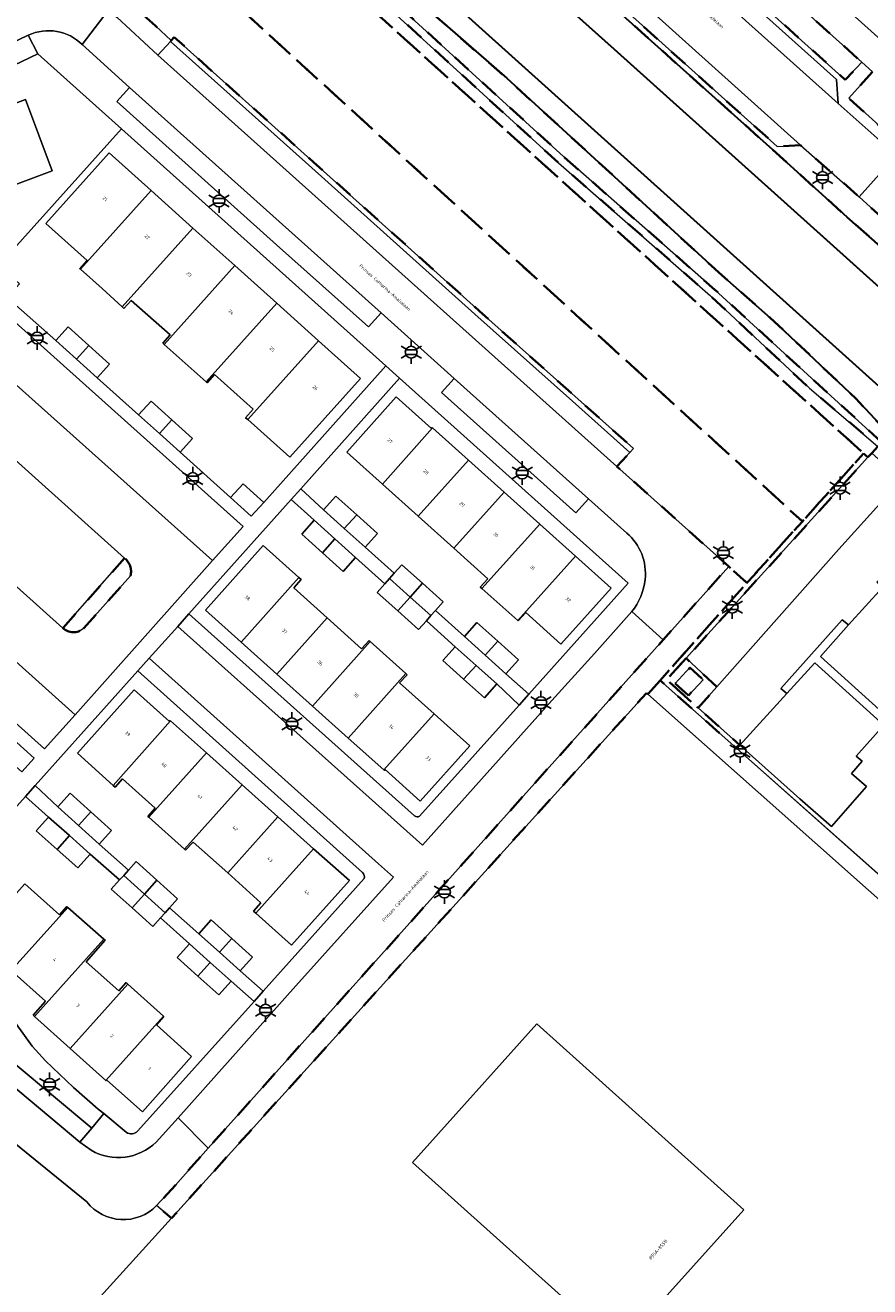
# Model space of a CAD drawing. Extents: x 105780 to 185197, y 477999 to 525027.
# Tile 7 of 256: x 105969 to 106060, y 478273 to 478409. Entities that reach past the tile are written whole.
import ezdxf
from ezdxf.enums import TextEntityAlignment as Align

# ---------------------------------------------------------------- set-up
doc = ezdxf.new("R2010")
doc.units = 0
doc.linetypes.add('XX-HIDDEN', pattern=[4, 2, -2])
for name, color, linetype, lineweight in [('B-GV-GR-HAAG_01-G', 252, 'GR-HAAG1', 13), ('B-GV-GR-MATERIAALGRENS-G', 252, 'XX-HIDDEN', 35), ('B-RO-IE-MEUBILAIR_WEGMEUBILAIR-S', 252, 'Continuous', 25), ('B-WE-GW-WATERGANG_SLOOT_INSTEEK-G', 252, 'Continuous', 30), ('B-WE-OG-TERREIN_ONBEGROEID-GV', 252, 'Continuous', 18), ('B-XX-KG-KADASTRAAL_BEBOUWING-G', 252, 'Continuous', 20), ('B1-WE-OG-BEBOUWING-T18', 7, 'Continuous', 18), ('B1-WE-OG-TERREIN_ERF-GV', 252, 'Continuous', 18), ('B1-WE-OG-TOPOGRAFIE-T18', 10, 'Continuous', 18), ('B1-WE-VH-VERHARDING_ASFALT-GV', 252, 'Continuous', 18), ('B1-WE-VH-VERHARDING_BETONSTRAATSTEEN-GV', 252, 'Continuous', 18), ('B1-WE-VH-VERHARDING_HALFVERHARDING_SCHELP-GV', 252, 'Continuous', 18), ('B1-WE-VH-VERHARDING_OPEN-GV', 252, 'Continuous', 18), ('B1-WE-VH-VERHARDING_STRAATBAKSTEEN-GV', 252, 'Continuous', 18), ('B1-WE-VH-VERHARDING_TEGEL-GV', 252, 'Continuous', 18)]:
    doc.layers.add(name, color=color, linetype=linetype, lineweight=lineweight)
doc.styles.add('NLCS-ISO', font='NLCS-ISO.ttf')
doc.styles.add('NLCS-ISO-M200-T18', font='NLCS-ISO.ttf', dxfattribs={"height": 0.36})
doc.linetypes.add('GR-HAAG1', pattern='A,6,[176,NLCS.shx,S=0.125,R=0,X=0,Y=0],-2', length=8)

# ---------------------------------------------------------------- blocks, each defined once
blk = doc.blocks.new('B-SIE-WEG_LICHTMAST-SO')
at = {"ltscale": 0.1}
for p, q in [((-1.1, 0.63), (-2.19, 1.27)), ((0, 1.27), (0, 2.53)), ((1.1, 0.63), (2.19, 1.27)), ((-1.1, -0.63), (-2.19, -1.27)), ((0, -1.27), (0, -2.53)), ((1.1, -0.63), (2.19, -1.27))]:
    blk.add_line(p, q, dxfattribs=at)
at = {"flags": 128}
for points in [[(-1.16, 0.5), (1.16, 0.5)], [(-1.16, -0.5), (1.16, -0.5)]]:
    blk.add_lwpolyline(points, dxfattribs=at)
at = {"ltscale": 0.1}
blk.add_circle((0, 0), 1.27, dxfattribs=at)
at = {"style": 'NLCS-ISO'}
blk.add_attdef('TYPE', text='', height=1.8, dxfattribs=at).set_placement((0, 2.53), align=Align.BOTTOM_CENTER)

msp = doc.modelspace()

# ---------------------------------------------------------------- linework, layer by layer
at = {"layer": 'B-GV-GR-HAAG_01-G', "flags": 128}
msp.add_lwpolyline([(106066.003, 478313.154), (106045.635, 478331.234), (106037.367, 478338.574), (106036.037, 478337.08), (106095.81, 478284.02), (106094.289, 478282.351), (106094.089, 478282.132), (106094.663, 478281.612)], dxfattribs=at)
at = {"layer": 'B-GV-GR-MATERIAALGRENS-G', "flags": 128}
for points in [[(106073.421, 478377.388), (106071.965, 478378.707), (106058.813, 478390.631), (106052.47, 478396.215), (106049.963, 478396.069), (106033.693, 478410.665), (106033.747, 478413.096), (106009.07, 478435.201), (106006.586, 478434.974), (106000, 478440.909), (105990.393, 478449.567), (105990.271, 478452.066), (105989.136, 478453.087), (105986.174, 478455.752), (105979.589, 478448.467), (105981.061, 478447.147), (105981.513, 478446.741), (105984.342, 478450.132), (105984.925, 478450.734), (105985.445, 478451.047), (105985.979, 478451.274), (105986.585, 478451.399), (105987.114, 478451.339), (105987.592, 478451.142), (106000, 478440.047), (106049.516, 478395.691), (106057.515, 478388.459), (106068.176, 478379.069), (106072.895, 478374.171), (106074.463, 478372.843), (106074.98, 478373.414), (106074.761, 478375.543), (106075.114, 478375.58), (106075.076, 478375.887)], [(106044.016, 478382.197), (106020.844, 478403.411), (106000, 478421.579), (105986.503, 478433.496), (105978.865, 478440.313), (105978.582, 478440.644), (105978.432, 478441.162), (105978.452, 478441.527), (105978.796, 478442.911), (105979.06, 478443.564), (105979.528, 478444.361), (105981.513, 478446.741), (105981.061, 478447.147), (105979.589, 478448.467), (105974.599, 478442.746), (105982.489, 478434.873), (105995.684, 478423.523), (106026.983, 478394.948), (106043.265, 478380.641), (106054.068, 478370.743), (106061.224, 478364.23), (106062.287, 478365.409), (106061.946, 478365.718), (106061.831, 478365.821), (106061.529, 478365.501), (106060.954, 478366.235), (106058.456, 478368.936), (106050.726, 478376.198), (106049.212, 478377.62)], [(105981.576, 478433.131), (105975.49, 478426.36), (105979.06, 478422.905), (105980.627, 478421.388), (106052.687, 478355.695), (106059.286, 478363.013), (106000, 478416.527)], [(106033.419, 478428.215), (106031.964, 478426.49), (106031.968, 478426.073), (106057.305, 478403.256), (106059.098, 478405.138)], [(106059.749, 478362.595), (106059.286, 478363.013), (106052.687, 478355.695), (106046.849, 478349.22), (106046.713, 478349.067), (106037.367, 478338.574), (106045.635, 478331.234), (106045.947, 478331.578), (106041.443, 478335.605), (106038.068, 478338.646), (106040.145, 478340.951)], [(106036.037, 478337.08), (106037.367, 478338.574), (106046.713, 478349.067), (106044.749, 478350.826), (106037.685, 478342.935), (106033.676, 478338.457), (105988.644, 478288.184), (105985.115, 478284.209), (105983.096, 478282), (105984.704, 478280.667), (106000, 478297.563), (106035.89, 478337.21)], [(106043.464, 478337.884), (106040.145, 478340.951), (106038.068, 478338.646), (106041.443, 478335.605)], [(106040.404, 478336.924), (106038.992, 478338.224), (106040.573, 478339.941), (106041.985, 478338.641)]]:
    msp.add_lwpolyline(points, close=True, dxfattribs=at)
for points in [[(105973.037, 478417.773), (105973.11, 478417.017), (105973.262, 478416.448), (105973.61, 478415.768), (105974.103, 478415.226), (105974.747, 478414.846), (105975.983, 478414.365), (105977.032, 478413.927), (105978.446, 478413.01), (105979.976, 478411.741), (105982.955, 478409.06), (105984.669, 478407.489), (105984.989, 478407.84), (106000.052, 478394.351), (106017.88, 478378.348), (106034.476, 478363.538), (106034.075, 478363.102), (106032.705, 478361.614), (106044.749, 478350.826), (106046.713, 478349.067), (106046.849, 478349.22), (106052.687, 478355.695), (105980.627, 478421.388), (105979.06, 478422.905), (105975.49, 478426.36), (105981.576, 478433.131), (106000, 478416.527), (106059.286, 478363.013), (106059.749, 478362.595), (106060.164, 478363.054), (106060.813, 478363.774), (106053.449, 478370.033), (106042.776, 478380.002), (106026.397, 478394.302), (105995.145, 478422.825), (105981.957, 478434.425), (105974.008, 478442.068)], [(106060.233, 478404.119), (106057.679, 478401.264), (106063.124, 478396.393), (106062.358, 478395.538), (106062.824, 478395.127), (106066.417, 478391.877)], [(105979.639, 478351.741), (105972.993, 478344.202)], [(105975.2, 478344.151), (105980.285, 478349.834)]]:
    msp.add_lwpolyline(points, dxfattribs=at)
for points in [[(105980.285, 478349.834, 0.2905199), (105979.639, 478351.741)], [(105972.993, 478344.202, 0.3837128), (105975.2, 478344.151)]]:
    msp.add_lwpolyline(points, format="xyb", dxfattribs=at)
at = {"layer": 'B-WE-GW-WATERGANG_SLOOT_INSTEEK-G', "flags": 128}
for points in [[(106063.445, 478367.977), (106052.388, 478377.924), (106000, 478425.049), (105985.958, 478437.662), (105981.086, 478442.038), (105983.586, 478444.883), (105986.186, 478447.842), (106000, 478435.532), (106032.411, 478406.564), (106055.337, 478385.989), (106061.369, 478380.575)], [(106061.369, 478380.575), (106055.337, 478385.989), (106032.411, 478406.564), (106000, 478435.532), (105986.186, 478447.842), (105983.586, 478444.883), (105981.086, 478442.038), (105985.958, 478437.662), (106000, 478425.049), (106052.388, 478377.924), (106063.445, 478367.977)], [(106068.176, 478379.069), (106057.515, 478388.459), (106049.516, 478395.691), (106000, 478440.047)], [(106000, 478421.579), (106020.844, 478403.411), (106044.016, 478382.197), (106049.212, 478377.62), (106050.726, 478376.198), (106058.456, 478368.936), (106060.954, 478366.235)]]:
    msp.add_lwpolyline(points, dxfattribs=at)
at = {"layer": 'B-WE-OG-TERREIN_ONBEGROEID-GV', "flags": 128}
for points in [[(105975.587, 478282.399), (105966.727, 478289.585), (105963.552, 478292.206), (105960.4, 478294.472), (105957.516, 478296.218), (105954.735, 478297.558)], [(105945.661, 478293.458), (105947.173, 478292.091), (105947.615, 478291.691), (105942.545, 478286.014), (105945.147, 478283.637), (105955.26, 478274.4), (105961.715, 478268.593), (105968.362, 478262.614), (105984.704, 478280.667), (105983.096, 478282)]]:
    msp.add_lwpolyline(points, dxfattribs=at)
at = {"layer": 'B-WE-OG-TERREIN_ONBEGROEID-GV'}
msp.add_lwpolyline([(105983.096, 478282, -0.4519227), (105975.587, 478282.399)], format="xyb", dxfattribs=at)
at = {"layer": 'B-XX-KG-KADASTRAAL_BEBOUWING-G', "flags": 128}
for points in [[(105968.962, 478401.114), (105957.542, 478396.844), (105960.406, 478389.185), (105971.826, 478393.454)], [(105982.5, 478391.339), (105977.99, 478395.389), (105971.152, 478387.783), (105975.623, 478383.795), (105974.819, 478382.896), (105974.874, 478382.847)], [(105987.01, 478387.289), (105982.5, 478391.339), (105974.874, 478382.847), (105977.207, 478380.761), (105979.373, 478378.785)], [(105991.52, 478383.239), (105987.01, 478387.289), (105979.373, 478378.785), (105979.562, 478378.613), (105980.352, 478379.492), (105984.552, 478375.771), (105983.76, 478374.886), (105983.904, 478374.757)], [(105996.03, 478379.188), (105991.52, 478383.239), (105983.904, 478374.757), (105988.416, 478370.71)], [(106000.541, 478375.138), (105996.03, 478379.188), (105988.416, 478370.71), (105988.522, 478370.615), (105989.314, 478371.498), (105993.48, 478367.775), (105992.685, 478366.86), (105992.918, 478366.651)], [(105973.553, 478376.65), (105972.214, 478375.164), (105974.448, 478373.151), (105975.787, 478374.636)], [(106000.541, 478375.138), (105992.918, 478366.651), (105997.441, 478362.598), (106005.051, 478371.088)], [(105975.787, 478374.636), (105974.448, 478373.151), (105976.682, 478371.137), (105978.021, 478372.622)], [(105982.489, 478368.641), (105981.155, 478367.151), (105983.393, 478365.145), (105984.728, 478366.635)], [(106012.838, 478365.751), (106012.797, 478365.788), (106012.724, 478365.706), (106008.924, 478369.104), (106003.574, 478363.159), (106007.42, 478359.709)], [(105984.728, 478366.635), (105983.393, 478365.145), (105985.631, 478363.139), (105986.966, 478364.629)], [(106016.685, 478362.302), (106012.838, 478365.751), (106007.42, 478359.709), (106011.266, 478356.258)], [(106020.532, 478358.852), (106016.685, 478362.302), (106011.266, 478356.258), (106015.111, 478352.807)], [(105992.413, 478359.739), (105991.07, 478358.257), (105993.288, 478356.246), (105994.632, 478357.728)], [(106020.532, 478358.852), (106015.111, 478352.807), (106018.779, 478349.517), (106017.973, 478348.614), (106018.15, 478348.456), (106024.378, 478355.403)], [(106002.412, 478358.422), (106001.076, 478356.934), (106003.317, 478354.922), (106004.653, 478356.41)], [(106004.653, 478356.41), (106003.317, 478354.922), (106005.558, 478352.91), (106006.894, 478354.399)], [(106000.081, 478355.81), (105998.742, 478354.325), (106000.974, 478352.312), (106002.31, 478353.8)], [(106028.225, 478351.953), (106024.378, 478355.403), (106018.15, 478348.456), (106022.005, 478345.016)], [(106002.31, 478353.8), (106000.974, 478352.312), (106003.201, 478350.304), (106004.54, 478351.79)], [(105998.429, 478349.644), (105994.564, 478353.081), (105988.36, 478346.136), (105992.205, 478342.692)], [(106028.225, 478351.953), (106022.005, 478345.016), (106022.058, 478344.969), (106022.866, 478345.864), (106026.655, 478342.463), (106032.076, 478348.5)], [(106009.508, 478351.03), (106008.683, 478350.105), (106008.177, 478349.538), (106010.418, 478347.539), (106011.749, 478349.032)], [(106001.471, 478345.302), (105997.872, 478348.533), (105998.67, 478349.43), (105998.429, 478349.644), (105992.205, 478342.692), (105996.051, 478339.249)], [(106008.177, 478349.538), (106007.669, 478348.969), (106006.846, 478348.045), (106009.087, 478346.047), (106010.418, 478347.539)], [(106011.749, 478349.032), (106010.418, 478347.539), (106012.658, 478345.541), (106013.164, 478346.108), (106013.99, 478347.033)], [(106010.418, 478347.539), (106009.087, 478346.047), (106011.327, 478344.048), (106012.164, 478344.986), (106012.658, 478345.541)], [(106006.112, 478342.746), (106005.995, 478342.852), (106005.169, 478341.983), (106001.471, 478345.302), (105996.051, 478339.249), (105999.897, 478335.805)], [(106017.617, 478344.787), (106016.278, 478343.301), (106018.509, 478341.292), (106019.847, 478342.777)], [(106009.953, 478339.297), (106006.112, 478342.746), (105999.897, 478335.805), (106003.744, 478332.363)], [(106019.847, 478342.777), (106018.509, 478341.292), (106020.739, 478339.282), (106022.078, 478340.768)], [(106015.281, 478342.191), (106013.945, 478340.702), (106016.175, 478338.702), (106017.514, 478340.188)], [(106017.514, 478340.188), (106016.175, 478338.702), (106018.412, 478336.697), (106019.747, 478338.185)], [(106009.278, 478338.291), (106010.079, 478339.183), (106009.953, 478339.297), (106003.744, 478332.363), (106007.592, 478328.921), (106012.998, 478334.96)], [(105984.603, 478334.198), (105984.564, 478334.232), (105984.491, 478334.15), (105980.684, 478337.562), (105974.556, 478330.728), (105978.405, 478327.26)], [(106012.998, 478334.96), (106007.592, 478328.921), (106007.637, 478328.88), (106007.711, 478328.962), (106011.509, 478325.557), (106016.847, 478331.514)], [(105988.455, 478330.758), (105984.603, 478334.198), (105978.405, 478327.26), (105978.611, 478327.075), (105979.415, 478327.966), (105982.944, 478324.815), (105982.145, 478323.92), (105982.257, 478323.82)], [(105967.67, 478332.199), (105966.334, 478330.711), (105968.57, 478328.703), (105969.906, 478330.191)], [(105988.455, 478330.758), (105982.257, 478323.82), (105986.105, 478320.376), (105992.308, 478327.319)], [(105973.773, 478326.431), (105972.435, 478324.945), (105974.669, 478322.933), (105976.007, 478324.419)], [(105992.308, 478327.319), (105986.105, 478320.376), (105986.219, 478320.273), (105987.038, 478321.158), (105990.751, 478317.825), (105996.16, 478323.879)], [(105971.444, 478323.848), (105970.119, 478322.35), (105972.367, 478320.361), (105973.692, 478321.859)], [(105976.007, 478324.419), (105974.669, 478322.933), (105976.903, 478320.92), (105978.241, 478322.406)], [(105996.16, 478323.879), (105990.751, 478317.825), (105994.338, 478314.604), (105993.538, 478313.71), (105993.795, 478313.481), (106000.012, 478320.44)], [(105973.692, 478321.859), (105972.367, 478320.361), (105974.616, 478318.372), (105975.941, 478319.87)], [(106000.012, 478320.44), (105993.795, 478313.481), (105997.622, 478310.056), (106003.864, 478317)], [(105980.888, 478319.052), (105980.057, 478318.13), (105979.549, 478317.567), (105981.78, 478315.556), (105983.119, 478317.041)], [(105973.529, 478314.106), (105973.409, 478314.212), (105972.618, 478313.309), (105968.898, 478316.673), (105963.511, 478310.671), (105963.743, 478310.462), (105963.817, 478310.544), (105967.432, 478307.312)], [(105979.549, 478317.567), (105979.103, 478317.072), (105978.21, 478316.081), (105980.44, 478314.07), (105981.78, 478315.556)], [(105983.119, 478317.041), (105981.78, 478315.556), (105984.01, 478313.545), (105984.483, 478314.069), (105985.349, 478315.03)], [(105981.78, 478315.556), (105980.44, 478314.07), (105982.671, 478312.059), (105983.502, 478312.981), (105984.01, 478313.545)], [(105977.411, 478310.704), (105973.529, 478314.106), (105967.432, 478307.312), (105971.125, 478304.01), (105969.791, 478302.502), (105969.935, 478302.373)], [(105988.959, 478312.78), (105987.626, 478311.289), (105989.868, 478309.286), (105991.2, 478310.777)], [(105979.996, 478305.857), (105979.814, 478306.02), (105979.012, 478305.128), (105975.498, 478308.258), (105977.541, 478310.589), (105977.411, 478310.704), (105969.935, 478302.373), (105973.776, 478298.926)], [(105986.636, 478310.209), (105985.301, 478308.719), (105987.543, 478306.71), (105988.878, 478308.199)], [(105991.2, 478310.777), (105989.868, 478309.286), (105992.109, 478307.282), (105993.442, 478308.774)], [(105988.878, 478308.199), (105987.543, 478306.71), (105989.785, 478304.7), (105991.12, 478306.19)], [(105979.996, 478305.857), (105973.776, 478298.926), (105977.618, 478295.478), (105983.834, 478302.406)], [(105983.079, 478301.461), (105983.886, 478302.359), (105983.834, 478302.406), (105977.618, 478295.478), (105977.666, 478295.435), (105977.74, 478295.517), (105981.554, 478292.109), (105986.869, 478298.072)], [(106046.366, 478281.564), (106024.074, 478301.575), (106010.671, 478286.645), (106032.964, 478266.633)]]:
    msp.add_lwpolyline(points, close=True, dxfattribs=at)
at = {"layer": 'B1-WE-OG-TERREIN_ERF-GV', "flags": 128}
for points in [[(105966.098, 478383.299), (105979.295, 478397.978), (105976.896, 478400.127), (105970.294, 478406.057), (105966.831, 478404.405)], [(106000.974, 478352.312), (105998.742, 478354.325), (106000.081, 478355.81), (105997.597, 478358.053), (105986.565, 478345.747), (106010.9, 478323.974)], [(106011.418, 478323.945), (106022.167, 478335.91), (106019.747, 478338.185), (106018.412, 478336.697), (106016.175, 478338.702), (106013.945, 478340.702), (106015.281, 478342.191), (106012.164, 478344.986), (106011.327, 478344.048), (106009.087, 478346.047), (106006.846, 478348.045), (106007.669, 478348.969), (106004.54, 478351.79), (106003.201, 478350.304), (106000.974, 478352.312)], [(106062.089, 478334.434), (106054.643, 478341.157), (106057.654, 478344.54), (106056.965, 478345.103), (106050.351, 478337.712), (106050.993, 478337.146), (106054.015, 478340.451), (106061.459, 478333.748), (106058.474, 478330.421), (106059.13, 478329.867), (106057.976, 478328.533), (106059.578, 478327.132), (106055.812, 478322.826), (106052.405, 478325.806), (106045.947, 478331.578), (106045.635, 478331.234), (106065.218, 478313.851)], [(105981.081, 478339.58), (105969.994, 478327.256), (105972.435, 478324.945), (105973.773, 478326.431), (105976.007, 478324.419), (105978.241, 478322.406), (105976.903, 478320.92), (105980.057, 478318.13), (105980.888, 478319.052), (105983.119, 478317.041), (105985.349, 478315.03), (105984.483, 478314.069), (105987.626, 478311.289), (105988.959, 478312.78), (105991.2, 478310.777), (105993.442, 478308.774), (105992.109, 478307.282), (105994.58, 478305.097), (106005.461, 478317.226)], [(106005.292, 478317.865), (105981.081, 478339.58)], [(105982.671, 478312.059), (105980.44, 478314.07), (105978.21, 478316.081), (105979.103, 478317.072), (105975.941, 478319.87), (105974.616, 478318.372), (105972.367, 478320.361), (105970.119, 478322.35), (105971.444, 478323.848), (105968.964, 478326.051), (105958.237, 478314.105), (105959.432, 478312.718), (105961.866, 478309.83), (105964.633, 478306.183), (105967.843, 478301.71), (105969.678, 478299.188), (105971.106, 478297.601), (105974.151, 478294.718), (105976.808, 478292.407), (105977.411, 478291.908), (105979.811, 478289.92)], [(105968.898, 478316.673), (105972.618, 478313.309), (105973.409, 478314.212), (105973.529, 478314.106), (105977.411, 478310.704), (105977.541, 478310.589), (105975.498, 478308.258), (105979.012, 478305.128), (105979.814, 478306.02), (105979.996, 478305.857), (105983.834, 478302.406), (105983.886, 478302.359), (105983.079, 478301.461), (105986.869, 478298.072), (105981.554, 478292.109), (105977.74, 478295.517), (105977.666, 478295.435), (105977.618, 478295.478), (105973.776, 478298.926), (105969.935, 478302.373), (105969.791, 478302.502), (105971.125, 478304.01), (105967.432, 478307.312)], [(105981.059, 478290.049), (105993.596, 478304), (105991.12, 478306.19), (105989.785, 478304.7), (105987.543, 478306.71), (105985.301, 478308.719), (105986.636, 478310.209), (105983.502, 478312.981), (105982.671, 478312.059)]]:
    msp.add_lwpolyline(points, dxfattribs=at)
for points in [[(105968.962, 478401.114), (105971.826, 478393.454), (105960.406, 478389.185), (105957.542, 478396.844)], [(105979.295, 478397.978), (105966.098, 478383.299), (105968.329, 478381.293), (105966.992, 478379.806), (105972.214, 478375.164), (105973.553, 478376.65), (105975.787, 478374.636), (105978.021, 478372.622), (105976.682, 478371.137), (105981.155, 478367.151), (105982.489, 478368.641), (105984.728, 478366.635), (105986.966, 478364.629), (105985.631, 478363.139), (105991.07, 478358.257), (105992.413, 478359.739), (105994.632, 478357.728), (106007.782, 478372.46)], [(105971.152, 478387.783), (105977.99, 478395.389), (105982.5, 478391.339), (105987.01, 478387.289), (105991.52, 478383.239), (105996.03, 478379.188), (106000.541, 478375.138), (106005.051, 478371.088), (105997.441, 478362.598), (105992.918, 478366.651), (105992.685, 478366.86), (105993.48, 478367.775), (105989.314, 478371.498), (105988.522, 478370.615), (105988.416, 478370.71), (105983.904, 478374.757), (105983.76, 478374.886), (105984.552, 478375.771), (105980.352, 478379.492), (105979.562, 478378.613), (105979.373, 478378.785), (105977.207, 478380.761), (105974.874, 478382.847), (105974.819, 478382.896), (105975.623, 478383.795)], [(106009.277, 478371.121), (105998.638, 478359.206), (106001.076, 478356.934), (106002.412, 478358.422), (106004.653, 478356.41), (106006.894, 478354.399), (106005.558, 478352.91), (106008.683, 478350.105), (106009.508, 478351.03), (106011.749, 478349.032), (106013.99, 478347.033), (106013.164, 478346.108), (106016.278, 478343.301), (106017.617, 478344.787), (106019.847, 478342.777), (106022.078, 478340.768), (106020.739, 478339.282), (106023.203, 478337.081), (106033.919, 478349.047)], [(106018.779, 478349.517), (106015.111, 478352.807), (106011.266, 478356.258), (106007.42, 478359.709), (106003.574, 478363.159), (106008.924, 478369.104), (106012.724, 478365.706), (106012.797, 478365.788), (106012.838, 478365.751), (106016.685, 478362.302), (106020.532, 478358.852), (106024.378, 478355.403), (106028.225, 478351.953), (106032.076, 478348.5), (106026.655, 478342.463), (106022.866, 478345.864), (106022.058, 478344.969), (106022.005, 478345.016), (106018.15, 478348.456), (106017.973, 478348.614)], [(106005.558, 478352.91), (106003.317, 478354.922), (106001.076, 478356.934), (105998.638, 478359.206), (105997.597, 478358.053), (106000.081, 478355.81), (106002.31, 478353.8), (106004.54, 478351.79), (106007.669, 478348.969), (106008.177, 478349.538), (106008.683, 478350.105)], [(105998.67, 478349.43), (105997.872, 478348.533), (106001.471, 478345.302), (106005.169, 478341.983), (106005.995, 478342.852), (106006.112, 478342.746), (106009.953, 478339.297), (106010.079, 478339.183), (106009.278, 478338.291), (106012.998, 478334.96), (106016.847, 478331.514), (106011.509, 478325.557), (106007.711, 478328.962), (106007.637, 478328.88), (106007.592, 478328.921), (106003.744, 478332.363), (105999.897, 478335.805), (105996.051, 478339.249), (105992.205, 478342.692), (105988.36, 478346.136), (105994.564, 478353.081), (105998.429, 478349.644)], [(106061.323, 478348.585), (106057.654, 478344.54), (106054.643, 478341.157), (106062.089, 478334.434), (106071.752, 478345.247), (106064.324, 478351.932)], [(106020.739, 478339.282), (106018.509, 478341.292), (106016.278, 478343.301), (106013.164, 478346.108), (106012.658, 478345.541), (106012.164, 478344.986), (106015.281, 478342.191), (106017.514, 478340.188), (106019.747, 478338.185), (106022.167, 478335.91), (106023.203, 478337.081)], [(106050.993, 478337.146), (106045.947, 478331.578), (106052.405, 478325.806), (106055.812, 478322.826), (106059.578, 478327.132), (106057.976, 478328.533), (106059.13, 478329.867), (106058.474, 478330.421), (106061.459, 478333.748), (106054.015, 478340.451)], [(106076.715, 478266.25), (106079.036, 478264.159), (106079.145, 478264.281), (106091.354, 478277.971), (106090.781, 478278.502), (106089.224, 478279.945), (106092.787, 478283.312), (106094.089, 478282.132), (106094.289, 478282.351), (106095.81, 478284.02), (106036.037, 478337.08), (106035.89, 478337.21), (106000, 478297.563), (105984.704, 478280.667), (105968.362, 478262.614), (106000, 478234.67), (106015.03, 478221.42), (106028.45, 478209.49), (106068.786, 478253.741), (106065.908, 478256.402)], [(105978.611, 478327.075), (105978.405, 478327.26), (105974.556, 478330.728), (105980.684, 478337.562), (105984.491, 478334.15), (105984.564, 478334.232), (105984.603, 478334.198), (105988.455, 478330.758), (105992.308, 478327.319), (105996.16, 478323.879), (106000.012, 478320.44), (106003.864, 478317), (105997.622, 478310.056), (105993.795, 478313.481), (105993.538, 478313.71), (105994.338, 478314.604), (105990.751, 478317.825), (105987.038, 478321.158), (105986.219, 478320.273), (105986.105, 478320.376), (105982.257, 478323.82), (105982.145, 478323.92), (105982.944, 478324.815), (105979.415, 478327.966)], [(105976.903, 478320.92), (105974.669, 478322.933), (105972.435, 478324.945), (105969.994, 478327.256), (105968.964, 478326.051), (105971.444, 478323.848), (105973.692, 478321.859), (105975.941, 478319.87), (105979.103, 478317.072), (105979.549, 478317.567), (105980.057, 478318.13)], [(105984.483, 478314.069), (105984.01, 478313.545), (105983.502, 478312.981), (105986.636, 478310.209), (105988.878, 478308.199), (105991.12, 478306.19), (105993.596, 478304), (105994.58, 478305.097), (105992.109, 478307.282), (105989.868, 478309.286), (105987.626, 478311.289)], [(106010.671, 478286.645), (106024.074, 478301.575), (106046.366, 478281.564), (106032.964, 478266.633)]]:
    msp.add_lwpolyline(points, close=True, dxfattribs=at)
at = {"layer": 'B1-WE-OG-TERREIN_ERF-GV'}
for points in [[(106010.9, 478323.974, 0.370587), (106011.418, 478323.945)], [(106005.461, 478317.226, 0.3011206), (106005.292, 478317.865)], [(105979.811, 478289.92, 0.4232927), (105981.059, 478290.049)]]:
    msp.add_lwpolyline(points, format="xyb", dxfattribs=at)
at = {"layer": 'B1-WE-VH-VERHARDING_ASFALT-GV', "flags": 128}
msp.add_lwpolyline([(106009.721, 478442.633), (106000, 478451.415), (105993.857, 478456.965), (105993.14, 478457.604), (105989.136, 478453.087), (105990.271, 478452.066), (106000, 478443.338), (106009.07, 478435.201), (106033.747, 478413.096), (106052.47, 478396.215), (106058.813, 478390.631), (106062.824, 478395.127), (106062.358, 478395.538), (106056.535, 478400.683)], close=True, dxfattribs=at)
for points in [[(106033.419, 478428.215), (106059.098, 478405.138), (106060.233, 478404.119)], [(106072.226, 478397.614), (106047.265, 478420.014)]]:
    msp.add_lwpolyline(points, dxfattribs=at)
at = {"layer": 'B1-WE-VH-VERHARDING_BETONSTRAATSTEEN-GV', "flags": 128}
for points in [[(106018.309, 478437.488), (106016.517, 478437.563), (106011.305, 478442.351), (106011.147, 478443.971), (106000, 478453.977), (105996.558, 478457.25), (105993.857, 478456.965), (106000, 478451.415), (106009.721, 478442.633), (106056.535, 478400.683), (106056.378, 478403.281), (106041.96, 478416.222), (106031.976, 478425.257), (106030.097, 478425.175), (106030.01, 478426.949)], [(106033.747, 478413.096), (106033.693, 478410.665), (106049.963, 478396.069), (106052.47, 478396.215)], [(105961.091, 478376.485), (105959.874, 478377.572), (105959.809, 478377.499), (105957.811, 478379.25), (105943.143, 478362.815), (105944.414, 478361.676), (105974.303, 478334.871), (105989.097, 478351.479)], [(105961.091, 478376.485), (105989.097, 478351.479), (105992.403, 478355.148), (105964.368, 478380.23)], [(105958.905, 478370.344), (105952.091, 478362.925), (105972.993, 478344.202), (105979.639, 478351.741)], [(106056.605, 478352.703), (106063.381, 478360.18), (106060.164, 478363.054), (106059.749, 478362.595), (106040.145, 478340.951), (106043.464, 478337.884)], [(106061.323, 478348.585), (106060.717, 478349.163), (106067.539, 478356.657), (106068.029, 478356.046), (106071.399, 478359.765), (106071.282, 478359.871), (106070.261, 478360.794), (106066.769, 478363.918), (106063.381, 478360.18), (106056.605, 478352.703), (106043.464, 478337.884), (106041.443, 478335.605), (106045.947, 478331.578), (106050.993, 478337.146), (106050.351, 478337.712), (106056.965, 478345.103), (106057.654, 478344.54)], [(105944.414, 478361.676), (105941.137, 478357.995), (105971.014, 478331.19), (105974.303, 478334.871)]]:
    msp.add_lwpolyline(points, close=True, dxfattribs=at)
for points in [[(106066.417, 478391.877), (106062.824, 478395.127), (106058.813, 478390.631), (106071.965, 478378.707), (106073.421, 478377.388), (106075.076, 478375.887), (106079.956, 478371.463), (106082.325, 478369.325), (106084.1, 478367.729), (106084.771, 478367.112), (106089.175, 478372.113), (106088.505, 478372.643), (106086.597, 478374.062), (106085.128, 478375.165), (106083.92, 478376.133), (106082.796, 478377.133), (106076.603, 478382.642)], [(105964.368, 478380.23), (105992.403, 478355.148), (105989.097, 478351.479), (105974.303, 478334.871), (105971.014, 478331.19), (105941.137, 478357.995)], [(105958.237, 478314.105), (105968.964, 478326.051), (105969.994, 478327.256), (105981.081, 478339.58), (105982.291, 478340.955), (105985.389, 478344.386), (105986.565, 478345.747), (105997.597, 478358.053), (105998.638, 478359.206), (106009.277, 478371.121), (106007.782, 478372.46), (105994.632, 478357.728), (105993.288, 478356.246), (105991.07, 478358.257), (105985.631, 478363.139), (105983.393, 478365.145), (105981.155, 478367.151), (105976.682, 478371.137), (105974.448, 478373.151), (105972.214, 478375.164), (105966.992, 478379.806)], [(105958.697, 478370.524), (105958.905, 478370.344), (105979.639, 478351.741)], [(105972.993, 478344.202), (105952.091, 478362.925)], [(105980.285, 478349.834), (105975.2, 478344.151)], [(105967.67, 478332.199), (105969.906, 478330.191), (105968.57, 478328.703)]]:
    msp.add_lwpolyline(points, dxfattribs=at)
at = {"layer": 'B1-WE-VH-VERHARDING_BETONSTRAATSTEEN-GV'}
for points in [[(105979.639, 478351.741, -0.2905199), (105980.285, 478349.834)], [(105975.2, 478344.151, -0.3837128), (105972.993, 478344.202)]]:
    msp.add_lwpolyline(points, format="xyb", dxfattribs=at)
at = {"layer": 'B1-WE-VH-VERHARDING_HALFVERHARDING_SCHELP-GV', "flags": 128}
msp.add_lwpolyline([(105974.599, 478442.746), (105974.008, 478442.068), (105981.957, 478434.425), (105995.145, 478422.825), (106026.397, 478394.302), (106042.776, 478380.002), (106053.449, 478370.033), (106060.813, 478363.774), (106061.224, 478364.23), (106054.068, 478370.743), (106043.265, 478380.641), (106026.983, 478394.948), (105995.684, 478423.523), (105982.489, 478434.873)], close=True, dxfattribs=at)
at = {"layer": 'B1-WE-VH-VERHARDING_OPEN-GV', "flags": 128}
msp.add_lwpolyline([(106040.404, 478336.924), (106041.985, 478338.641), (106040.573, 478339.941), (106038.992, 478338.224)], close=True, dxfattribs=at)
at = {"layer": 'B1-WE-VH-VERHARDING_STRAATBAKSTEEN-GV', "flags": 128}
for points in [[(105975.084, 478407.047), (105977.882, 478410.715)], [(105983.224, 478405.9), (105978.812, 478409.985), (105977.882, 478410.715), (105975.084, 478407.047), (105980.172, 478402.424), (106007.298, 478378.138), (106015.15, 478371.087), (106029.636, 478358.108), (106033.759, 478354.442)], [(105945.014, 478395.31), (105950.879, 478397.374), (105956.844, 478399.773), (105961.548, 478401.863), (105966.831, 478404.405), (105970.294, 478406.057), (105969.264, 478408.05), (105962.047, 478404.603), (105959.401, 478403.392), (105953.964, 478401.068), (105950.436, 478399.672), (105944.285, 478397.52), (105940.864, 478396.45), (105933.905, 478394.369), (105930.756, 478393.51), (105926.65, 478392.441), (105922.21, 478391.481), (105917.128, 478390.452), (105911.75, 478389.497), (105906.382, 478388.766), (105900.415, 478388.177), (105894.404, 478387.73), (105891.378, 478387.57), (105888.379, 478387.492)], [(105917.128, 478390.452), (105922.21, 478391.481), (105926.65, 478392.441), (105930.756, 478393.51), (105933.905, 478394.369), (105940.864, 478396.45), (105944.285, 478397.52), (105950.436, 478399.672), (105953.964, 478401.068), (105959.401, 478403.392), (105962.047, 478404.603), (105969.264, 478408.05)], [(105969.264, 478408.05), (105970.294, 478406.057), (105976.896, 478400.127), (105979.295, 478397.978), (106007.782, 478372.46), (106009.277, 478371.121), (106033.919, 478349.047), (106023.203, 478337.081), (106022.167, 478335.91), (106011.418, 478323.945)], [(106033.759, 478354.442), (106029.636, 478358.108), (106028.267, 478356.629), (106013.785, 478369.56), (106015.15, 478371.087), (106007.298, 478378.138), (106005.924, 478376.662), (105996.018, 478385.483), (105978.822, 478400.93), (105980.172, 478402.424), (105975.084, 478407.047)], [(106034.288, 478345.981), (106037.685, 478342.935), (106044.749, 478350.826), (106032.705, 478361.614), (105983.224, 478405.9)], [(105986.565, 478345.747), (105985.389, 478344.386), (106011.733, 478320.833), (106025.679, 478336.418), (106030.273, 478341.477), (106034.288, 478345.981)], [(106010.9, 478323.974), (105986.565, 478345.747)], [(105982.291, 478340.955), (105981.081, 478339.58), (106005.292, 478317.865)], [(105983.044, 478288.845), (105985.405, 478291.474), (105998.109, 478305.667), (106008.611, 478317.368), (106006.994, 478318.822), (105982.291, 478340.955)], [(106005.461, 478317.226), (105994.58, 478305.097), (105993.596, 478304), (105981.059, 478290.049)], [(105967.856, 478297.241), (105976.105, 478290.361), (105977.411, 478291.908), (105976.808, 478292.407), (105974.151, 478294.718), (105971.106, 478297.601), (105969.678, 478299.188), (105967.843, 478301.71)], [(105954.735, 478297.558), (105957.516, 478296.218), (105960.4, 478294.472), (105963.552, 478292.206), (105966.727, 478289.585), (105975.587, 478282.399)], [(105976.038, 478287.965), (105974.831, 478288.851), (105964.982, 478297.042)], [(105979.811, 478289.92), (105977.411, 478291.908), (105976.105, 478290.361), (105974.831, 478288.851), (105976.038, 478287.965)], [(105983.096, 478282), (105985.115, 478284.209), (105988.644, 478288.184), (105985.405, 478291.474), (105983.044, 478288.845)]]:
    msp.add_lwpolyline(points, dxfattribs=at)
at = {"layer": 'B1-WE-VH-VERHARDING_STRAATBAKSTEEN-GV'}
for points in [[(105969.264, 478408.05, -0.3135542), (105975.084, 478407.047)], [(105975.084, 478407.047, 0.3135542), (105969.264, 478408.05)], [(106035.74, 478349.429, 0.2473242), (106033.759, 478354.442)], [(106033.759, 478354.442, -0.2473242), (106035.74, 478349.429)], [(106034.288, 478345.981, 0.1443952), (106035.74, 478349.429)], [(106035.74, 478349.429, -0.1443952), (106034.288, 478345.981)], [(106011.418, 478323.945, -0.370587), (106010.9, 478323.974)], [(106005.292, 478317.865, -0.3011206), (106005.461, 478317.226)], [(105981.059, 478290.049, -0.4232927), (105979.811, 478289.92)], [(105983.044, 478288.845, -0.3368112), (105976.038, 478287.965)], [(105976.038, 478287.965, 0.3368112), (105983.044, 478288.845)], [(105975.587, 478282.399, 0.4519227), (105983.096, 478282)]]:
    msp.add_lwpolyline(points, format="xyb", dxfattribs=at)
at = {"layer": 'B1-WE-VH-VERHARDING_STRAATBAKSTEEN-GV', "flags": 128}
for points in [[(105984.576, 478407.386), (105983.224, 478405.9), (106032.705, 478361.614), (106034.075, 478363.102), (106027.914, 478368.629), (106017.401, 478378.016), (105999.813, 478393.767)], [(105980.172, 478402.424), (105978.822, 478400.93), (105996.018, 478385.483), (106005.924, 478376.662), (106007.298, 478378.138)], [(106015.15, 478371.087), (106013.785, 478369.56), (106028.267, 478356.629), (106029.636, 478358.108)], [(105985.389, 478344.386), (105982.291, 478340.955), (106006.994, 478318.822), (106008.611, 478317.368), (105998.109, 478305.667), (105985.405, 478291.474), (105988.644, 478288.184), (106033.676, 478338.457), (106037.685, 478342.935), (106034.288, 478345.981), (106030.273, 478341.477), (106025.679, 478336.418), (106011.733, 478320.833)], [(105964.982, 478297.042), (105974.831, 478288.851), (105976.105, 478290.361), (105967.856, 478297.241), (105966.162, 478298.613)]]:
    msp.add_lwpolyline(points, close=True, dxfattribs=at)
at = {"layer": 'B1-WE-VH-VERHARDING_TEGEL-GV', "flags": 128}
for points in [[(106035.003, 478433.962), (106032.708, 478436.066), (106032.209, 478435.365), (106032.075, 478434.976), (106032.011, 478434.342), (106032.119, 478433.898), (106032.449, 478433.398), (106032.784, 478433.003), (106047.265, 478420.014), (106072.226, 478397.614), (106074.838, 478395.258), (106076.473, 478397.068), (106074.658, 478398.695), (106072.623, 478400.521), (106069.575, 478403.119)], [(105984.669, 478407.489), (105984.576, 478407.386), (105999.813, 478393.767), (106017.401, 478378.016), (106027.914, 478368.629), (106034.075, 478363.102), (106034.476, 478363.538), (106017.88, 478378.348), (106000.052, 478394.351), (105984.989, 478407.84)]]:
    msp.add_lwpolyline(points, close=True, dxfattribs=at)
for points in [[(106063.124, 478396.393), (106057.679, 478401.264), (106060.233, 478404.119), (106059.098, 478405.138), (106057.305, 478403.256), (106031.968, 478426.073)], [(105977.882, 478410.715), (105978.812, 478409.985), (105983.224, 478405.9), (105984.576, 478407.386), (105984.669, 478407.489), (105982.955, 478409.06), (105979.976, 478411.741), (105978.446, 478413.01), (105977.032, 478413.927), (105975.983, 478414.365), (105974.747, 478414.846), (105974.103, 478415.226), (105973.61, 478415.768), (105973.262, 478416.448), (105973.11, 478417.017), (105973.037, 478417.773)], [(106041.96, 478416.222), (106056.378, 478403.281), (106056.535, 478400.683), (106062.358, 478395.538)]]:
    msp.add_lwpolyline(points, dxfattribs=at)

# ---------------------------------------------------------------- block references
at = {"layer": 'B-RO-IE-MEUBILAIR_WEGMEUBILAIR-S', "xscale": 0.5, "yscale": 0.5, "zscale": 0.5}
for p in [(106054.854, 478392.725), (105989.818, 478390.204), (105970.225, 478375.445), (106010.529, 478373.912), (105986.986, 478360.311), (106022.491, 478360.906), (106056.743, 478359.277), (106044.18, 478352.319), (106045.125, 478346.45), (106024.499, 478336.172), (105997.673, 478333.887), (106045.979, 478330.941), (106014.112, 478315.781), (105994.831, 478303.05), (105971.559, 478295.058)]:
    msp.add_blockref('B-SIE-WEG_LICHTMAST-SO', p, dxfattribs=at)

# ---------------------------------------------------------------- texts
at = {"layer": 'B1-WE-OG-BEBOUWING-T18', "style": 'NLCS-ISO-M200-T18'}
for s, rotation, p in [('21', 318.1, (105977.535, 478390.422)), ('22', 318.1, (105982.08, 478386.34)), ('23', 318.1, (105986.577, 478382.302)), ('24', 318.1, (105991.122, 478378.22)), ('25', 318.1, (105995.551, 478374.243)), ('26', 318.1, (106000.19, 478370.077)), ('27', 318.2, (106008.238, 478364.352)), ('28', 318.1, (106012.127, 478361.017)), ('29', 318.1, (106016.016, 478357.529)), ('30', 318.1, (106019.649, 478354.271)), ('31', 318.1, (106023.617, 478350.713)), ('38', 318.2, (105992.889, 478347.45)), ('32', 318.1, (106027.443, 478347.282)), ('37', 318.2, (105996.896, 478343.861)), ('36', 318.2, (106000.711, 478340.445)), ('35', 318.2, (106004.575, 478336.987)), ('39', 318.1, (105979.972, 478332.829)), ('34', 318.2, (106008.385, 478333.578)), ('33', 318.1, (106012.374, 478330.154)), ('40', 318.2, (105983.896, 478329.467)), ('41', 318.2, (105987.747, 478326.029)), ('42', 318.2, (105991.553, 478322.63)), ('43', 318.2, (105995.306, 478319.28)), ('44', 318.2, (105999.299, 478315.714)), ('4', 318.2, (105972.113, 478308.492)), ('3', 318.1, (105974.608, 478303.554)), ('2', 318.1, (105978.26, 478300.276)), ('1', 318.2, (105982.344, 478296.767)), ('855A-855B', 48.1, (106037.138, 478277.271))]:
    msp.add_text(s, height=0.36, rotation=rotation, dxfattribs=at).set_placement(p, align=Align.MIDDLE)
at = {"layer": 'B1-WE-OG-TOPOGRAFIE-T18', "style": 'NLCS-ISO-M200-T18'}
for s, rotation, p in [('Maria Tesselschadelaan', 318, (106041.961, 478410.854)), ('Prinses Catharina-Amalialaan', 318.2, (106007.701, 478380.885)), ('Prinses Catharina-Amalialaan', 48.1, (106009.889, 478315.349))]:
    msp.add_text(s, height=0.36, rotation=rotation, dxfattribs=at).set_placement(p, align=Align.MIDDLE)

doc.saveas('drawing.dxf')
